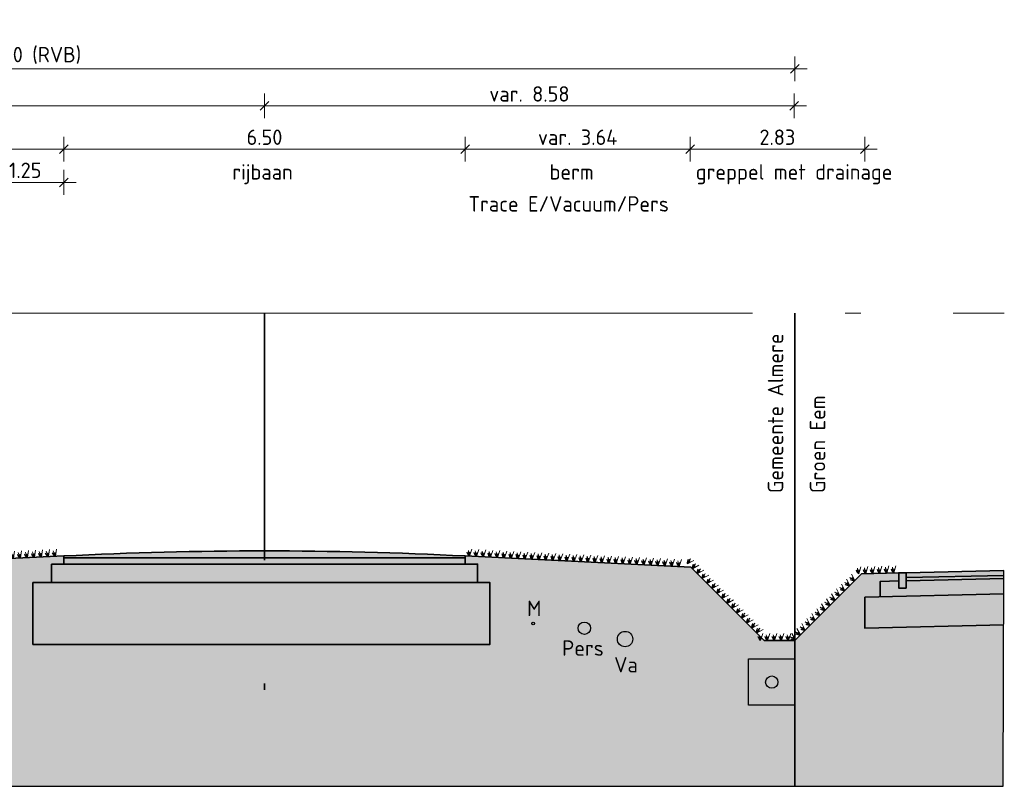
# Model space of a CAD drawing. Header units: metres. Extents: x 150805 to 161014, y 478675 to 486369.
# Tile 30 of 35: x 160914 to 160930, y 478709 to 478721. Entities that reach past the tile are written whole.
import ezdxf

# ---------------------------------------------------------------- set-up
doc = ezdxf.new("R2010")
doc.units = ezdxf.units.M
doc.linetypes.add('AL-NAP_LIJN', pattern=[15.25, 12, -1.5, 0.25, -1.5])
doc.linetypes.add('XX-HART', pattern=[12, 4, -2, 0, -2, 4])
doc.layers.get('0').update_dxf_attribs({"lineweight": 25})
doc.layers.get('Defpoints').update_dxf_attribs({"lineweight": 25, "true_color": 0xff7fff})
for name, color, linetype, lineweight, true_color in [('N-WE-GR-BOOM-S', 7, 'Continuous', 40, 0x009900), ('N-WE-KG-GRENS_PERCEEL-G', 150, 'KG-PERCEEL', 35, 0x007fff), ('X-XX-AL-HARTLIJN-G', 7, 'XX-HART', 35, 0xff2e2e)]:
    doc.layers.add(name, color=color, linetype=linetype, lineweight=lineweight, true_color=true_color)
doc.layers.add('N-WE-GR-WEGEN-A', color=7, linetype='Continuous', lineweight=40, true_color=0xffd6ad, transparency=0.4)
for name, color, linetype, lineweight in [('N-WE-VH-DETAIL1_SUBLIJNEN-GD', 253, 'Continuous', 13), ('N-WE-VH-KANTVERHARDING-G', 7, 'Continuous', 35), ('N-XX-AL-DETAIL2-GD', 7, 'Continuous', 35), ('X-XX-AL-M', 7, 'Continuous', 18), ('X-XX-AL-NAP-G', 7, 'AL-NAP_LIJN', 18), ('X-XX-AL-PROFIEL-B-G', 7, 'Continuous', 9), ('X-XX-AL-T25', 7, 'Continuous', 25)]:
    doc.layers.add(name, color=color, linetype=linetype, lineweight=lineweight)
doc.styles.add('NLCS-ISO-M100-T25', font='NLCS-ISO.ttf')
doc.styles.get("Standard").update_dxf_attribs({"font": 'NLCS-ISO.ttf'})
doc.linetypes.add('KG-PERCEEL', pattern='A,5.5,-2,["P",Standard,S=1.8,R=0,X=-0.5,Y=-0.9],-2,5.5,-2,[5,NLCS.shx,S=0.75,R=0,X=0,Y=0],-2', length=19)
doc.dimstyles.new('NLCS-M100-T25-SCHRAP-X_L2_H1', dxfattribs={"dimscale": 0.1, "dimtxt": 2.5, "dimasz": 1.4, "dimexe": 2, "dimexo": 2, "dimgap": 0.7, "dimtad": 1, "dimzin": 0, "dimdsep": 46, "dimtxsty": 'NLCS-ISO-M100-T25', "dimblk": 'OBLIQUE', "dimcen": 0, "dimdle": 2, "dimclrd": 256, "dimclre": 256, "dimclrt": 256, "dimadec": 1, "dimazin": 0, "dimtfac": 1, "dimtofl": 0, "dimtmove": 1, "dimatfit": 0, "dimldrblk": 'OBLIQUE', "dimfxl": 2, "dimfxlon": 1, "dimtfill": 1, "dimtfillclr": 254, "dimtolj": 1, "dimtzin": 0, "dimlwd": 18, "dimlwe": 18, "dimarcsym": 0})

# ---------------------------------------------------------------- blocks, each defined once
blk = doc.blocks.new('A$C35f588af')
at = {"layer": 'N-WE-VH-DETAIL1_SUBLIJNEN-GD', "true_color": 0x939598}
h = blk.add_hatch(color=252, dxfattribs=at)
h.dxf.hatch_style = 1
h.paths.add_polyline_path([(0, 0), (0.12, 0), (0.12, -0.25), (0, -0.25)])
at = {"layer": 'N-XX-AL-DETAIL2-GD', "linetype": 'Continuous'}
blk.add_lwpolyline([(0, -0.25), (0, 0), (0.12, 0), (0.12, -0.25)], close=True, dxfattribs=at)
blk = doc.blocks.new('_Oblique')
at = {"color": 0, "linetype": 'ByBlock', "lineweight": -2}
blk.add_line((-0.5, -0.5), (0.5, 0.5), dxfattribs=at)
blk = doc.blocks.new('*D97')
at = {"layer": 'Defpoints', "color": 0, "transparency": 16777216}
for p in [(160906.024, 478719.78), (160917.774, 478719.286), (160906.024, 478716.423)]:
    blk.add_point(p, dxfattribs=at)
at = {"layer": 'X-XX-AL-M', "linetype": 'Continuous', "lineweight": 18, "transparency": 16777216}
for p, q in [((160906.024, 478719.58), (160906.024, 478719.98)), ((160917.774, 478719.58), (160917.774, 478719.98)), ((160917.974, 478719.78), (160905.824, 478719.78))]:
    blk.add_line(p, q, dxfattribs=at)
at = {"layer": 'X-XX-AL-M', "lineweight": 18, "transparency": 16777216, "xscale": 0.14, "yscale": 0.14, "zscale": 0.14, "rotation": 180}
blk.add_blockref('_Oblique', (160906.024, 478719.78), dxfattribs=at)
at = {"layer": 'X-XX-AL-M', "lineweight": 18, "transparency": 16777216, "xscale": 0.14, "yscale": 0.14, "zscale": 0.14}
blk.add_blockref('_Oblique', (160917.774, 478719.78), dxfattribs=at)
at = {"layer": 'X-XX-AL-M', "transparency": 16777216, "insert": (160911.899, 478719.975), "char_height": 0.25, "attachment_point": 5, "style": 'NLCS-ISO-M100-T25', "bg_fill": 3, "box_fill_scale": 1.1, "bg_fill_color": 256, "bg_fill_true_color": 13158600, "bg_fill_transparency": 0}
blk.add_mtext('\\A1;11.75', dxfattribs=at)
blk = doc.blocks.new('*D100')
at = {"layer": 'Defpoints', "color": 0, "transparency": 16777216}
for p in [(160914.524, 478719.079), (160914.524, 478712.926), (160907.774, 478712.257)]:
    blk.add_point(p, dxfattribs=at)
at = {"layer": 'X-XX-AL-M', "linetype": 'Continuous', "lineweight": 18, "transparency": 16777216}
for p, q in [((160907.774, 478718.879), (160907.774, 478719.279)), ((160914.524, 478718.879), (160914.524, 478719.279)), ((160907.574, 478719.079), (160914.724, 478719.079))]:
    blk.add_line(p, q, dxfattribs=at)
at = {"layer": 'X-XX-AL-M', "lineweight": 18, "transparency": 16777216, "xscale": 0.14, "yscale": 0.14, "zscale": 0.14, "rotation": 180}
blk.add_blockref('_Oblique', (160907.774, 478719.079), dxfattribs=at)
at = {"layer": 'X-XX-AL-M', "lineweight": 18, "transparency": 16777216, "xscale": 0.14, "yscale": 0.14, "zscale": 0.14}
blk.add_blockref('_Oblique', (160914.524, 478719.079), dxfattribs=at)
at = {"layer": 'X-XX-AL-M', "transparency": 16777216, "insert": (160911.149, 478719.274), "char_height": 0.25, "attachment_point": 5, "style": 'NLCS-ISO-M100-T25', "bg_fill": 3, "box_fill_scale": 1.1, "bg_fill_color": 256, "bg_fill_true_color": 13158600, "bg_fill_transparency": 0}
blk.add_mtext('\\A1;6.75', dxfattribs=at)
blk = doc.blocks.new('*D101')
at = {"layer": 'Defpoints', "color": 0, "transparency": 16777216}
for p in [(160921.024, 478719.079), (160914.524, 478712.926), (160921.024, 478712.623)]:
    blk.add_point(p, dxfattribs=at)
at = {"layer": 'X-XX-AL-M', "linetype": 'Continuous', "lineweight": 18, "transparency": 16777216}
for p, q in [((160914.524, 478718.879), (160914.524, 478719.279)), ((160921.024, 478718.879), (160921.024, 478719.279)), ((160914.324, 478719.079), (160921.224, 478719.079))]:
    blk.add_line(p, q, dxfattribs=at)
at = {"layer": 'X-XX-AL-M', "lineweight": 18, "transparency": 16777216, "xscale": 0.14, "yscale": 0.14, "zscale": 0.14, "rotation": 180}
blk.add_blockref('_Oblique', (160914.524, 478719.079), dxfattribs=at)
at = {"layer": 'X-XX-AL-M', "lineweight": 18, "transparency": 16777216, "xscale": 0.14, "yscale": 0.14, "zscale": 0.14}
blk.add_blockref('_Oblique', (160921.024, 478719.079), dxfattribs=at)
at = {"layer": 'X-XX-AL-M', "transparency": 16777216, "insert": (160917.774, 478719.274), "char_height": 0.25, "attachment_point": 5, "style": 'NLCS-ISO-M100-T25', "bg_fill": 3, "box_fill_scale": 1.1, "bg_fill_color": 256, "bg_fill_true_color": 13158600, "bg_fill_transparency": 0}
blk.add_mtext('\\A1;6.50', dxfattribs=at)
blk = doc.blocks.new('*D102')
at = {"layer": 'Defpoints', "color": 0, "transparency": 16777216}
for p in [(160926.354, 478719.78), (160917.774, 478719.286), (160926.354, 478716.423)]:
    blk.add_point(p, dxfattribs=at)
at = {"layer": 'X-XX-AL-M', "linetype": 'Continuous', "lineweight": 18, "transparency": 16777216}
for p, q in [((160917.774, 478719.58), (160917.774, 478719.98)), ((160926.354, 478719.58), (160926.354, 478719.98)), ((160917.574, 478719.78), (160926.554, 478719.78))]:
    blk.add_line(p, q, dxfattribs=at)
at = {"layer": 'X-XX-AL-M', "lineweight": 18, "transparency": 16777216, "xscale": 0.14, "yscale": 0.14, "zscale": 0.14, "rotation": 180}
blk.add_blockref('_Oblique', (160917.774, 478719.78), dxfattribs=at)
at = {"layer": 'X-XX-AL-M', "lineweight": 18, "transparency": 16777216, "xscale": 0.14, "yscale": 0.14, "zscale": 0.14}
blk.add_blockref('_Oblique', (160926.354, 478719.78), dxfattribs=at)
at = {"layer": 'X-XX-AL-M', "transparency": 16777216, "insert": (160922.064, 478719.975), "char_height": 0.25, "attachment_point": 5, "style": 'NLCS-ISO-M100-T25', "bg_fill": 3, "box_fill_scale": 1.1, "bg_fill_color": 256, "bg_fill_true_color": 13158600, "bg_fill_transparency": 0}
blk.add_mtext('\\A1;var. 8.58', dxfattribs=at)
blk = doc.blocks.new('*D103')
at = {"layer": 'Defpoints', "color": 0, "transparency": 16777216}
for p in [(160926.364, 478720.38), (160900.864, 478716.423), (160926.364, 478716.423)]:
    blk.add_point(p, dxfattribs=at)
at = {"layer": 'X-XX-AL-M', "linetype": 'Continuous', "lineweight": 18, "transparency": 16777216}
for p, q in [((160900.864, 478720.18), (160900.864, 478720.58)), ((160926.364, 478720.18), (160926.364, 478720.58)), ((160900.664, 478720.38), (160926.564, 478720.38))]:
    blk.add_line(p, q, dxfattribs=at)
at = {"layer": 'X-XX-AL-M', "lineweight": 18, "transparency": 16777216, "xscale": 0.14, "yscale": 0.14, "zscale": 0.14, "rotation": 180}
blk.add_blockref('_Oblique', (160900.864, 478720.38), dxfattribs=at)
at = {"layer": 'X-XX-AL-M', "lineweight": 18, "transparency": 16777216, "xscale": 0.14, "yscale": 0.14, "zscale": 0.14}
blk.add_blockref('_Oblique', (160926.364, 478720.38), dxfattribs=at)
at = {"layer": 'X-XX-AL-M', "transparency": 16777216, "insert": (160913.614, 478720.6), "char_height": 0.25, "attachment_point": 5, "style": 'NLCS-ISO-M100-T25', "bg_fill": 3, "box_fill_scale": 1.1, "bg_fill_color": 256, "bg_fill_true_color": 13158600, "bg_fill_transparency": 0}
blk.add_mtext('\\A1;var. 25.50 (RVB)', dxfattribs=at)
blk = doc.blocks.new('*D106')
at = {"layer": 'Defpoints', "linetype": 'Continuous', "lineweight": 18, "transparency": 16777216}
for p, q in [((160913.274, 478718.343), (160913.274, 478718.743)), ((160914.524, 478718.343), (160914.524, 478718.743)), ((160913.074, 478718.543), (160914.724, 478718.543))]:
    blk.add_line(p, q, dxfattribs=at)
at = {"layer": 'Defpoints', "color": 0, "transparency": 16777216}
for p in [(160914.524, 478718.543), (160914.524, 478712.926), (160913.274, 478711.28)]:
    blk.add_point(p, dxfattribs=at)
at = {"layer": 'Defpoints', "lineweight": 18, "transparency": 16777216, "xscale": 0.14, "yscale": 0.14, "zscale": 0.14, "rotation": 180}
blk.add_blockref('_Oblique', (160913.274, 478718.543), dxfattribs=at)
at = {"layer": 'Defpoints', "lineweight": 18, "transparency": 16777216, "xscale": 0.14, "yscale": 0.14, "zscale": 0.14}
blk.add_blockref('_Oblique', (160914.524, 478718.543), dxfattribs=at)
at = {"layer": 'Defpoints', "transparency": 16777216, "insert": (160913.899, 478718.738), "char_height": 0.25, "attachment_point": 5, "style": 'NLCS-ISO-M100-T25', "bg_fill": 3, "box_fill_scale": 1.1, "bg_fill_color": 256, "bg_fill_true_color": 13158600, "bg_fill_transparency": 0}
blk.add_mtext('\\A1;1.25', dxfattribs=at)
blk = doc.blocks.new('*D107')
at = {"layer": 'Defpoints', "color": 0, "transparency": 16777216}
for p in [(160927.495, 478719.079), (160924.666, 478712.371), (160927.495, 478712.204)]:
    blk.add_point(p, dxfattribs=at)
at = {"layer": 'X-XX-AL-M', "linetype": 'Continuous', "lineweight": 18, "transparency": 16777216}
for p, q in [((160924.666, 478718.879), (160924.666, 478719.279)), ((160927.495, 478718.879), (160927.495, 478719.279)), ((160924.466, 478719.079), (160927.695, 478719.079))]:
    blk.add_line(p, q, dxfattribs=at)
at = {"layer": 'X-XX-AL-M', "lineweight": 18, "transparency": 16777216, "xscale": 0.14, "yscale": 0.14, "zscale": 0.14, "rotation": 180}
blk.add_blockref('_Oblique', (160924.666, 478719.079), dxfattribs=at)
at = {"layer": 'X-XX-AL-M', "lineweight": 18, "transparency": 16777216, "xscale": 0.14, "yscale": 0.14, "zscale": 0.14}
blk.add_blockref('_Oblique', (160927.495, 478719.079), dxfattribs=at)
at = {"layer": 'X-XX-AL-M', "transparency": 16777216, "insert": (160926.08, 478719.274), "char_height": 0.25, "attachment_point": 5, "style": 'NLCS-ISO-M100-T25', "bg_fill": 3, "box_fill_scale": 1.1, "bg_fill_color": 256, "bg_fill_true_color": 13158600, "bg_fill_transparency": 0}
blk.add_mtext('\\A1;2.83', dxfattribs=at)
blk = doc.blocks.new('*D108')
at = {"layer": 'Defpoints', "color": 0, "transparency": 16777216}
for p in [(160924.666, 478719.079), (160921.024, 478712.623), (160924.666, 478712.371)]:
    blk.add_point(p, dxfattribs=at)
at = {"layer": 'X-XX-AL-M', "linetype": 'Continuous', "lineweight": 18, "transparency": 16777216}
for p, q in [((160921.024, 478718.879), (160921.024, 478719.279)), ((160924.666, 478718.879), (160924.666, 478719.279)), ((160920.824, 478719.079), (160924.866, 478719.079))]:
    blk.add_line(p, q, dxfattribs=at)
at = {"layer": 'X-XX-AL-M', "lineweight": 18, "transparency": 16777216, "xscale": 0.14, "yscale": 0.14, "zscale": 0.14, "rotation": 180}
blk.add_blockref('_Oblique', (160921.024, 478719.079), dxfattribs=at)
at = {"layer": 'X-XX-AL-M', "lineweight": 18, "transparency": 16777216, "xscale": 0.14, "yscale": 0.14, "zscale": 0.14}
blk.add_blockref('_Oblique', (160924.666, 478719.079), dxfattribs=at)
at = {"layer": 'X-XX-AL-M', "transparency": 16777216, "insert": (160922.845, 478719.274), "char_height": 0.25, "attachment_point": 5, "style": 'NLCS-ISO-M100-T25', "bg_fill": 3, "box_fill_scale": 1.1, "bg_fill_color": 256, "bg_fill_true_color": 13158600, "bg_fill_transparency": 0}
blk.add_mtext('\\A1;var. 3.64', dxfattribs=at)
blk = doc.blocks.new('*U237')
at = {"linetype": 'ByBlock', "lineweight": -2, "ltscale": 5}
for points in [[(0, 0), (6.5, 0), (6.5, -0.1), (0, -0.1)], [(-0.2, -0.1), (6.7, -0.1), (6.7, -0.4), (-0.2, -0.4)], [(-0.5, -0.4), (6.9, -0.4), (6.9, -1.4), (-0.5, -1.4)]]:
    blk.add_lwpolyline(points, close=True, dxfattribs=at)
blk = doc.blocks.new('Gras-01')
at = {"layer": 'N-WE-GR-BOOM-S', "color": 85, "lineweight": 9, "true_color": 0x58ba48}
for p, q in [((0, 0), (0.004, 0.063)), ((0.003, 0), (0.034, 0.114))]:
    blk.add_line(p, q, dxfattribs=at)
at = {"layer": 'N-WE-GR-BOOM-S', "color": 85, "lineweight": 9, "true_color": 0x58ba48, "flags": 128}
for points in [[(-0.042, 0.06, 0.10285), (-0.006, 0)], [(-0.042, 0.06, -0.10285), (-0.006, 0)], [(-0.002, 0, -0.071887), (-0.022, 0.092)], [(-0.002, 0, 0.071887), (-0.022, 0.092)]]:
    blk.add_lwpolyline(points, format="xyb", dxfattribs=at)
blk = doc.blocks.new('*U264')
at = {"layer": 'N-WE-VH-KANTVERHARDING-G', "rotation": 4.263318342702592}
blk.add_blockref('Gras-01', (0.063, 0), dxfattribs=at)
blk = doc.blocks.new('*U265')
at = {"layer": 'N-WE-VH-KANTVERHARDING-G', "color": 0, "linetype": 'ByBlock', "lineweight": -2, "transparency": 16777216}
for p, rotation in [((160913.086, 478712.362), 10.45032692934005), ((160913.198, 478712.383), 10.45032692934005), ((160913.309, 478712.403), 10.45032692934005), ((160913.421, 478712.424), 10.45032692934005), ((160913.532, 478712.444), 2.862297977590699), ((160913.645, 478712.449), 2.862297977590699), ((160913.758, 478712.455), 2.862297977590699), ((160913.872, 478712.461), 2.862297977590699), ((160913.985, 478712.466), 2.862297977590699), ((160914.098, 478712.472), 2.862297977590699), ((160914.211, 478712.477), 2.862297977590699), ((160914.324, 478712.483), 2.862297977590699), ((160907.774, 478712.312), 355.7366816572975), ((160907.887, 478712.304), 355.7366816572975), ((160908, 478712.296), 355.7366816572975), ((160908.113, 478712.287), 355.7366816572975), ((160908.226, 478712.279), 355.7366816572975), ((160908.339, 478712.27), 355.7366816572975), ((160908.452, 478712.262), 355.7366816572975), ((160908.565, 478712.253), 355.7366816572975), ((160908.678, 478712.245), 355.7366816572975), ((160908.791, 478712.237), 355.7366816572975), ((160908.904, 478712.228), 355.7366816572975), ((160909.017, 478712.22), 355.7366816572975), ((160909.13, 478712.211), 355.7366816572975), ((160909.243, 478712.208), 0.3207523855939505), ((160909.356, 478712.209), 0.3207523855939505), ((160909.469, 478712.21), 0.3207523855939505), ((160909.583, 478712.21), 0.3207523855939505), ((160909.696, 478712.211), 0.3207523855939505), ((160909.809, 478712.212), 0.3207523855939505), ((160909.923, 478712.212), 0.3207523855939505), ((160910.036, 478712.213), 0.3207523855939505), ((160910.149, 478712.213), 0.3207523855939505), ((160910.263, 478712.214), 0.3207523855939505), ((160910.376, 478712.215), 0.3207523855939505), ((160910.489, 478712.215), 0.3207523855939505), ((160910.602, 478712.216), 0.3207523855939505), ((160910.716, 478712.217), 0.3207523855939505), ((160910.829, 478712.217), 0.3207523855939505), ((160910.942, 478712.218), 0.3207523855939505), ((160911.056, 478712.219), 0.3207523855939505), ((160911.169, 478712.219), 0.3207523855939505), ((160911.282, 478712.22), 0.3207523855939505), ((160911.396, 478712.22), 0.3207523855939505), ((160911.509, 478712.221), 0.3207523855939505), ((160911.622, 478712.222), 0.3207523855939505), ((160911.736, 478712.222), 0.3207523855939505), ((160911.849, 478712.223), 0.3207523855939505), ((160911.962, 478712.231), 4.949374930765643), ((160912.075, 478712.241), 4.949374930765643), ((160912.188, 478712.251), 4.949374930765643), ((160912.301, 478712.261), 4.949374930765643), ((160912.413, 478712.27), 4.949374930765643), ((160912.526, 478712.28), 4.949374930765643), ((160912.639, 478712.29), 4.949374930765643), ((160912.752, 478712.301), 10.45032692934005), ((160912.863, 478712.321), 10.45032692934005), ((160912.975, 478712.342), 10.45032692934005)]:
    blk.add_blockref('*U264', p, dxfattribs=dict(at, rotation=rotation))
blk = doc.blocks.new('*U266')
at = {"layer": 'N-WE-VH-KANTVERHARDING-G', "rotation": 178.4051639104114}
blk.add_blockref('Gras-01', (0.08, 0), dxfattribs=at)
blk = doc.blocks.new('*U267')
at = {"layer": 'N-WE-VH-KANTVERHARDING-G', "color": 0, "linetype": 'ByBlock', "lineweight": -2, "transparency": 16777216}
for p, rotation in [((160921.17, 478712.484), 177.167952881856), ((160921.283, 478712.478), 177.167952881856), ((160921.396, 478712.473), 177.167952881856), ((160921.509, 478712.467), 177.167952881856), ((160921.623, 478712.462), 177.167952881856), ((160921.736, 478712.456), 177.167952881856), ((160921.849, 478712.45), 177.167952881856), ((160921.962, 478712.445), 177.167952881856), ((160922.075, 478712.439), 177.167952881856), ((160922.188, 478712.434), 177.167952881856), ((160922.302, 478712.428), 177.167952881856), ((160922.415, 478712.422), 177.167952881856), ((160922.528, 478712.417), 177.167952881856), ((160922.641, 478712.411), 177.167952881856), ((160922.754, 478712.406), 177.167952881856), ((160922.867, 478712.4), 177.167952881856), ((160922.981, 478712.394), 177.167952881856), ((160923.094, 478712.389), 177.167952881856), ((160923.207, 478712.383), 177.167952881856), ((160923.32, 478712.378), 177.167952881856), ((160923.433, 478712.372), 177.167952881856), ((160923.547, 478712.366), 177.167952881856), ((160923.66, 478712.361), 177.167952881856), ((160923.773, 478712.355), 177.167952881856), ((160923.886, 478712.35), 177.167952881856), ((160923.999, 478712.344), 177.167952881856), ((160924.112, 478712.338), 177.167952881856), ((160924.226, 478712.333), 177.167952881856), ((160924.339, 478712.327), 177.167952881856), ((160924.452, 478712.322), 177.167952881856), ((160924.565, 478712.316), 177.167952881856), ((160924.678, 478712.309), 135.0000000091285), ((160924.758, 478712.229), 135.0000000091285), ((160927.705, 478712.21), 181.5948360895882), ((160927.818, 478712.213), 181.5948360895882), ((160927.932, 478712.217), 181.5948360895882), ((160928.045, 478712.22), 181.5948360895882), ((160924.838, 478712.149), 135.0000000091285), ((160924.918, 478712.069), 135.0000000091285), ((160927.388, 478712.148), 224.9999999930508), ((160927.478, 478712.204), 181.5948360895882), ((160927.592, 478712.207), 181.5948360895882), ((160924.998, 478711.989), 135.0000000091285), ((160925.078, 478711.908), 135.0000000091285), ((160927.228, 478711.987), 224.9999999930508), ((160927.308, 478712.068), 224.9999999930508), ((160925.158, 478711.828), 135.0000000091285), ((160925.239, 478711.748), 135.0000000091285), ((160927.068, 478711.827), 224.9999999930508), ((160927.148, 478711.907), 224.9999999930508), ((160925.319, 478711.668), 135.0000000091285), ((160925.399, 478711.588), 135.0000000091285), ((160926.907, 478711.667), 224.9999999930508), ((160926.987, 478711.747), 224.9999999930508), ((160925.479, 478711.508), 135.0000000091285), ((160925.559, 478711.428), 135.0000000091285), ((160926.747, 478711.507), 224.9999999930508), ((160926.827, 478711.587), 224.9999999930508), ((160925.639, 478711.348), 135.0000000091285), ((160925.719, 478711.267), 135.0000000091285), ((160926.587, 478711.346), 224.9999999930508), ((160926.667, 478711.427), 224.9999999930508), ((160925.799, 478711.187), 135.0000000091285), ((160925.886, 478711.123), 180), ((160925.999, 478711.123), 180), ((160926.113, 478711.123), 180), ((160926.226, 478711.123), 180), ((160926.339, 478711.123), 180), ((160926.427, 478711.186), 224.9999999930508), ((160926.507, 478711.266), 224.9999999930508)]:
    blk.add_blockref('*U266', p, dxfattribs=dict(at, rotation=rotation))

msp = doc.modelspace()

# ---------------------------------------------------------------- hatches: boundary and pattern name
at = {"layer": 'N-WE-GR-WEGEN-A', "true_color": 0xf8991e, "transparency": 33554534}
h = msp.add_hatch(color=30, dxfattribs=at)
h.dxf.hatch_style = 1
h.set_gradient(color1=(248, 153, 30), color2=(241, 235, 31), name='INVCURVED')
h.paths.add_polyline_path([(160927.443, 478712.203), (160926.364, 478711.123), (160925.864, 478711.123), (160924.676, 478712.31), (160921.024, 478712.491), (160921.024, 478712.359), (160914.524, 478712.359), (160914.524, 478712.493), (160913.525, 478712.443), (160912.742, 478712.299), (160911.868, 478712.223), (160909.174, 478712.208), (160907.774, 478712.312), (160907.774, 478712.212), (160908.074, 478712.212), (160908.074, 478711.962), (160908.374, 478711.962), (160908.374, 478711.262), (160903.674, 478711.262), (160903.674, 478711.962), (160903.974, 478711.962), (160903.974, 478712.212), (160904.274, 478712.212), (160904.274, 478712.312), (160901.923, 478711.859), (160901.114, 478711.123), (160900.614, 478711.123), (160899.975, 478711.703), (160898.078, 478711.703), (160898.078, 478708.76), (160929.735, 478708.76), (160929.746, 478711.376), (160927.495, 478711.324), (160927.495, 478711.824), (160927.745, 478711.83), (160927.745, 478712.079), (160928.045, 478712.087), (160928.045, 478712.22)])
at = {"layer": 'N-WE-GR-WEGEN-A', "true_color": 0x939598, "transparency": 33554559}
h = msp.add_hatch(color=252, dxfattribs=at)
h.dxf.hatch_style = 1
h.paths.add_polyline_path([(160914.524, 478712.491), (160914.524, 478712.459), (160921.024, 478712.459), (160921.024, 478712.491, 0.025212)])
at = {"layer": 'N-WE-GR-WEGEN-A', "true_color": 0xfeeab9, "transparency": 33554559}
h = msp.add_hatch(color=254, dxfattribs=at)
h.dxf.hatch_style = 1
h.paths.add_polyline_path([(160921.224, 478712.359), (160914.324, 478712.359), (160914.324, 478712.059), (160921.224, 478712.059)])
at = {"layer": 'N-WE-GR-WEGEN-A', "true_color": 0x939598, "transparency": 33554559}
h = msp.add_hatch(color=252, dxfattribs=at)
h.dxf.hatch_style = 1
h.paths.add_polyline_path([(160921.024, 478712.459), (160914.524, 478712.459), (160914.524, 478712.359), (160921.024, 478712.359)])
h = msp.add_hatch(color=252, dxfattribs=at)
h.dxf.hatch_style = 1
h.paths.add_polyline_path([(160929.746, 478712.256), (160928.165, 478712.22), (160928.165, 478712.14), (160929.746, 478712.176)])
h = msp.add_hatch(color=252, dxfattribs=at)
h.dxf.hatch_style = 1
h.paths.add_polyline_path([(160929.746, 478712.176), (160928.165, 478712.14), (160928.165, 478712.09), (160929.746, 478712.126)])
at = {"layer": 'N-WE-GR-WEGEN-A', "true_color": 0xfeeab9, "transparency": 33554559}
h = msp.add_hatch(color=254, dxfattribs=at)
h.dxf.hatch_style = 1
h.paths.add_polyline_path([(160921.424, 478712.059), (160914.024, 478712.059), (160914.024, 478711.059), (160921.424, 478711.059)])
h = msp.add_hatch(color=254, dxfattribs=at)
h.dxf.hatch_style = 1
h.paths.add_polyline_path([(160929.746, 478712.126), (160928.165, 478712.09), (160928.165, 478711.969), (160928.045, 478711.97), (160928.045, 478712.087), (160927.745, 478712.079), (160927.745, 478711.83), (160929.745, 478711.876)])
h = msp.add_hatch(color=254, dxfattribs=at)
h.dxf.hatch_style = 1
h.paths.add_polyline_path([(160929.745, 478711.876), (160927.495, 478711.824), (160927.495, 478711.324), (160929.743, 478711.376)])

# ---------------------------------------------------------------- linework, layer by layer
at = {"layer": 'Defpoints', "flags": 128}
msp.add_lwpolyline([(160925.614, 478710.823), (160926.364, 478710.823), (160926.364, 478710.073), (160925.614, 478710.073)], close=True, dxfattribs=at)
at = {"layer": 'Defpoints', "color": 4, "true_color": 0x00ffff}
msp.add_circle((160922.124, 478711.397), 0.0229, dxfattribs=at)
at = {"layer": 'Defpoints', "color": 6, "true_color": 0xff00ff}
msp.add_circle((160922.954, 478711.32), 0.1, dxfattribs=at)
at = {"layer": 'Defpoints', "color": 242, "true_color": 0xcd2027}
msp.add_circle((160923.614, 478711.145), 0.125, dxfattribs=at)
at = {"layer": 'Defpoints'}
msp.add_circle((160925.989, 478710.448), 0.1, dxfattribs=at)
at = {"layer": 'N-WE-KG-GRENS_PERCEEL-G'}
msp.add_line((160926.364, 478716.423), (160926.364, 478708.76), dxfattribs=at)
at = {"layer": 'N-WE-VH-KANTVERHARDING-G', "flags": 128}
for points in [[(160914.524, 478712.493), (160913.525, 478712.443), (160912.742, 478712.299), (160911.868, 478712.223), (160909.174, 478712.208), (160907.774, 478712.312)], [(160921.024, 478712.491), (160924.676, 478712.31), (160925.864, 478711.123), (160926.364, 478711.123), (160927.443, 478712.203), (160928.045, 478712.22)], [(160928.165, 478712.22), (160929.746, 478712.256)], [(160928.165, 478712.14), (160929.746, 478712.176)], [(160927.745, 478711.83), (160927.745, 478712.079), (160928.045, 478712.087)], [(160928.165, 478712.09), (160929.746, 478712.126)], [(160929.746, 478711.876), (160927.495, 478711.824)], [(160927.495, 478711.824), (160927.495, 478711.324), (160929.746, 478711.376)]]:
    msp.add_lwpolyline(points, dxfattribs=at)

# ---------------------------------------------------------------- block references
at = {"layer": 'X-XX-AL-PROFIEL-B-G', "xscale": -1, "rotation": 359.9999999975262}
msp.add_blockref('A$C35f588af', (160928.165, 478712.22), dxfattribs=at)

# ---------------------------------------------------------------- texts
at = {"layer": 'Defpoints', "style": 'NLCS-ISO-M100-T25'}
for s, p in [('M', (160922.026, 478711.517)), ('Pers', (160922.594, 478710.874)), ('Va', (160923.437, 478710.604))]:
    msp.add_text(s, height=0.25, dxfattribs=at).set_placement(p)
at = {"layer": 'X-XX-AL-T25', "style": 'NLCS-ISO-M100-T25'}
for s, p in [('rijbaan', (160917.253, 478718.587)), ('berm', (160922.391, 478718.587))]:
    msp.add_text(s, height=0.25, dxfattribs=at).set_placement(p)

# ---------------------------------------------------------------- next in the draw order: dimensions: what is measured, and where the dimension line sits
at = {"layer": 'X-XX-AL-M'}
dim = msp.add_linear_dim(base=(160906.024, 478719.78), p1=(160917.774, 478719.286), p2=(160906.024, 478716.423), dimstyle='NLCS-M100-T25-SCHRAP-X_L2_H1', dxfattribs=at)
dim.commit()
dim.dimension.update_dxf_attribs({"geometry": '*D97', "text_midpoint": (160911.899, 478719.975)})

# ---------------------------------------------------------------- next in the draw order: dimensions: what is measured, and where the dimension line sits
dim = msp.add_linear_dim(base=(160914.524, 478719.079), p1=(160907.774, 478712.257), p2=(160914.524, 478712.926), dimstyle='NLCS-M100-T25-SCHRAP-X_L2_H1', dxfattribs=at)
dim.commit()
dim.dimension.update_dxf_attribs({"geometry": '*D100', "text_midpoint": (160911.149, 478719.274)})

# ---------------------------------------------------------------- next in the draw order: dimensions: what is measured, and where the dimension line sits
dim = msp.add_linear_dim(base=(160921.024, 478719.079), p1=(160914.524, 478712.926), p2=(160921.024, 478712.623), dimstyle='NLCS-M100-T25-SCHRAP-X_L2_H1', dxfattribs=at)
dim.commit()
dim.dimension.update_dxf_attribs({"geometry": '*D101', "text_midpoint": (160917.774, 478719.274)})

# ---------------------------------------------------------------- next in the draw order: dimensions: what is measured, and where the dimension line sits
dim = msp.add_linear_dim(base=(160926.354, 478719.78), p1=(160917.774, 478719.286), p2=(160926.354, 478716.423), text='var. <>', dimstyle='NLCS-M100-T25-SCHRAP-X_L2_H1', dxfattribs=at)
dim.commit()
dim.dimension.update_dxf_attribs({"geometry": '*D102', "text_midpoint": (160922.064, 478719.975)})

# ---------------------------------------------------------------- next in the draw order: dimensions: what is measured, and where the dimension line sits
dim = msp.add_linear_dim(base=(160926.364, 478720.38), p1=(160900.864, 478716.423), p2=(160926.364, 478716.423), text='var. <> (RVB)', dimstyle='NLCS-M100-T25-SCHRAP-X_L2_H1', dxfattribs=at)
dim.commit()
dim.dimension.update_dxf_attribs({"geometry": '*D103', "text_midpoint": (160913.614, 478720.6)})

# ---------------------------------------------------------------- next in the draw order: linework, layer by layer
at = {"layer": 'X-XX-AL-HARTLIJN-G'}
msp.add_line((160917.774, 478716.423), (160917.774, 478709.775), dxfattribs=at)

# ---------------------------------------------------------------- next in the draw order: texts
at = {"layer": 'X-XX-AL-T25', "style": 'NLCS-ISO-M100-T25'}
msp.add_text('greppel met drainage', height=0.25, dxfattribs=at).set_placement((160924.758, 478718.587))

# ---------------------------------------------------------------- next in the draw order: dimensions: what is measured, and where the dimension line sits
at = {"layer": 'Defpoints'}
dim = msp.add_linear_dim(base=(160914.524, 478718.543), p1=(160913.274, 478711.28), p2=(160914.524, 478712.926), dimstyle='NLCS-M100-T25-SCHRAP-X_L2_H1', dxfattribs=at)
dim.commit()
dim.dimension.update_dxf_attribs({"geometry": '*D106', "text_midpoint": (160913.899, 478718.738)})

# ---------------------------------------------------------------- next in the draw order: block references
at = {"layer": 'N-WE-VH-KANTVERHARDING-G'}
msp.add_blockref('*U265', (0, 0), dxfattribs=at)

# ---------------------------------------------------------------- next in the draw order: dimensions: what is measured, and where the dimension line sits
at = {"layer": 'X-XX-AL-M'}
dim = msp.add_linear_dim(base=(160927.495, 478719.079), p1=(160924.666, 478712.371), p2=(160927.495, 478712.204), dimstyle='NLCS-M100-T25-SCHRAP-X_L2_H1', dxfattribs=at)
dim.commit()
dim.dimension.update_dxf_attribs({"geometry": '*D107', "text_midpoint": (160926.08, 478719.274)})

# ---------------------------------------------------------------- next in the draw order: linework, layer by layer
at = {"layer": 'Defpoints', "flags": 128}
msp.add_lwpolyline([(160898.078, 478711.703), (160898.078, 478708.76), (160929.735, 478708.76), (160929.746, 478712.256)], dxfattribs=at)

# ---------------------------------------------------------------- next in the draw order: texts
at = {"layer": 'X-XX-AL-T25', "color": 240, "true_color": 0xed1f24, "style": 'NLCS-ISO-M100-T25'}
for s, p in [('Gemeente Almere', (160926.175, 478713.51)), ('Groen Eem', (160926.856, 478713.51))]:
    msp.add_text(s, height=0.25, rotation=90, dxfattribs=at).set_placement(p)

# ---------------------------------------------------------------- next in the draw order: dimensions: what is measured, and where the dimension line sits
at = {"layer": 'X-XX-AL-M'}
dim = msp.add_linear_dim(base=(160924.666, 478719.079), p1=(160921.024, 478712.623), p2=(160924.666, 478712.371), text='var. <>', dimstyle='NLCS-M100-T25-SCHRAP-X_L2_H1', dxfattribs=at)
dim.commit()
dim.dimension.update_dxf_attribs({"geometry": '*D108', "text_midpoint": (160922.845, 478719.274)})

# ---------------------------------------------------------------- next in the draw order: linework, layer by layer
at = {"layer": 'N-WE-VH-KANTVERHARDING-G', "flags": 128}
msp.add_lwpolyline([(160914.524, 478712.491, -0.025212), (160921.024, 478712.491)], format="xyb", dxfattribs=at)
msp.add_lwpolyline([(160914.524, 478712.491), (160914.524, 478712.359), (160921.024, 478712.359), (160921.024, 478712.491)], dxfattribs=at)
at = {"layer": 'X-XX-AL-NAP-G'}
msp.add_line((160898.429, 478716.423), (160929.755, 478716.423), dxfattribs=at)

# ---------------------------------------------------------------- next in the draw order: block references
at = {"layer": 'N-WE-VH-KANTVERHARDING-G'}
for name, p in [('*U267', (0, 0)), ('*U237', (160914.524, 478712.459))]:
    msp.add_blockref(name, p, dxfattribs=at)

# ---------------------------------------------------------------- next in the draw order: texts
at = {"layer": 'Defpoints', "style": 'NLCS-ISO-M100-T25'}
msp.add_text('Trace E/Vacuum/Pers', height=0.25, dxfattribs=at).set_placement((160921.077, 478718.069))

doc.saveas('drawing.dxf')
